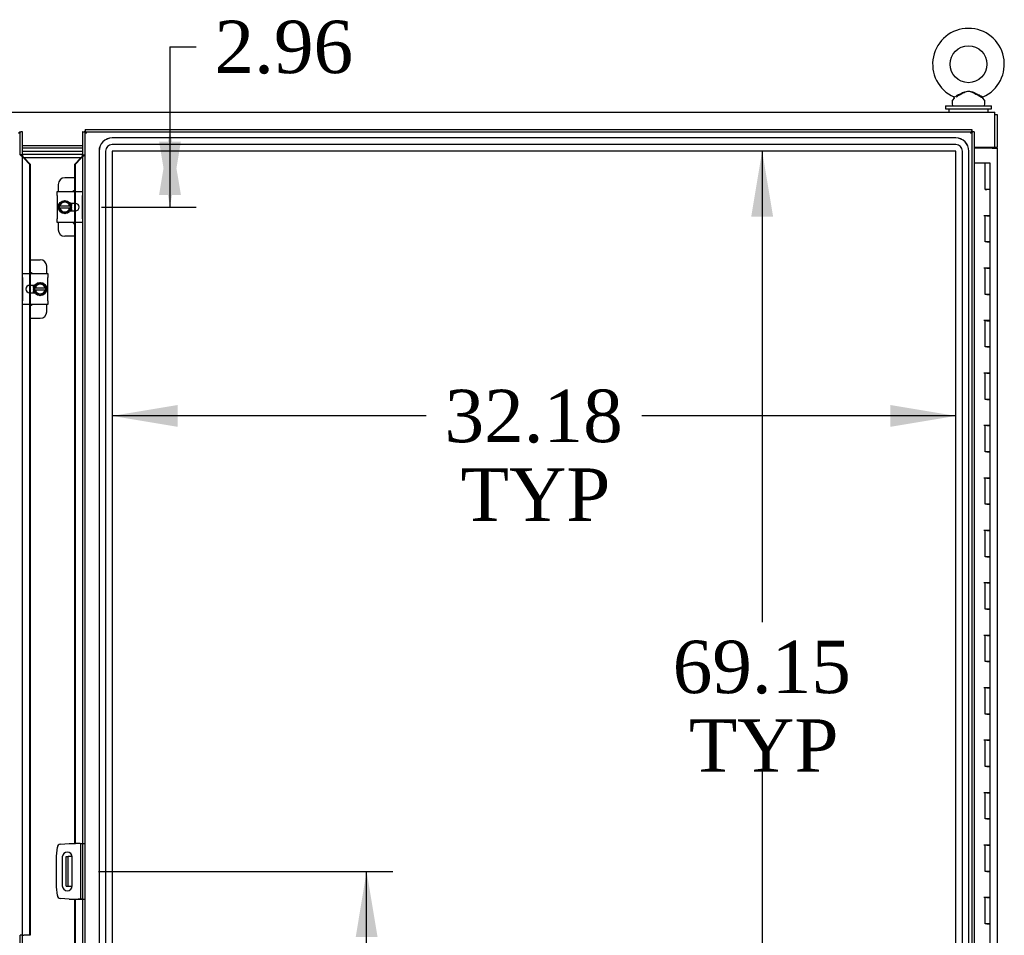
# Model space of a CAD drawing. Header units: inches. Extents: x 2 to 538, y -2 to 358.
# Tile 18 of 43: x 173 to 210, y 189 to 224. Entities that reach past the tile are written whole.
import ezdxf
from ezdxf.enums import TextEntityAlignment as Align
from ezdxf.lldxf.tags import DXFTag

# ---------------------------------------------------------------- set-up
doc = ezdxf.new("R2010")
doc.units = ezdxf.units.IN
doc.header["$MEASUREMENT"] = 0
for name, color, linetype in [('COM40153-2', 7, 'Continuous'), ('COM40565', 7, 'Continuous'), ('COM42667', 7, 'Continuous'), ('COM42780', 7, 'Continuous'), ('COM50780', 7, 'Continuous'), ('COM52167-7', 7, 'Continuous'), ('COM52168-7', 7, 'Continuous'), ('COM54746-68', 7, 'Continuous'), ('COM70096', 7, 'Continuous'), ('COM70099', 7, 'Continuous'), ('COM70108-3', 7, 'Continuous'), ('COM70219', 7, 'Continuous'), ('COM71159-5', 7, 'Continuous'), ('Default', 7, 'Continuous'), ('GSK86006', 7, 'Continuous'), ('SCC19011', 7, 'Continuous'), ('SCS00680', 7, 'Continuous'), ('SPR20265', 7, 'Continuous'), ('WAF25035', 7, 'Continuous'), ('WAF25362', 7, 'Continuous'), ('WAM254785', 7, 'Continuous')]:
    doc.layers.add(name, color=color, linetype=linetype)
doc.styles.add('SEACAD_Times_New_Roman', font='times.ttf')
tags = doc.linetypes.add('HIDDEN2', pattern=[0.1875, 0.125, -0.0625]).pattern_tags.tags
tags[6:7] = [DXFTag(74, 4), DXFTag(75, 0), DXFTag(340, '0'), DXFTag(46, 0.0), DXFTag(50, 0.0), DXFTag(44, 0.0), DXFTag(45, 0.0)]
tags[4:5] = [DXFTag(74, 4), DXFTag(75, 0), DXFTag(340, '0'), DXFTag(46, 0.0), DXFTag(50, 0.0), DXFTag(44, 0.0), DXFTag(45, 0.0)]
doc.dimstyles.new('HAMMOND_(STH_-_540x360)', dxfattribs={"dimtxt": 2, "dimasz": 2.5, "dimexe": 1, "dimexo": 1, "dimgap": 0.5, "dimtad": 0, "dimtih": 1, "dimtoh": 1, "dimzin": 0, "dimdsep": 46, "dimtxsty": 'SEACAD_Times_New_Roman', "dimblk1": '_SE_FILLED', "dimblk2": '_SE_FILLED', "dimsah": 1, "dimcen": 1, "dimadec": 0, "dimazin": 0, "dimtfac": 0.8, "dimtofl": 0, "dimtmove": 0, "dimatfit": 3, "dimfxl": 0, "dimtolj": 1, "dimtzin": 0, "dimarcsym": 0})

# ---------------------------------------------------------------- blocks, each defined once
blk = doc.blocks.new('DMBLK3712')
at = {"layer": 'Default', "linetype": 'Continuous'}
for points in [[(186.329, 188.708), (185.912, 191.208), (185.496, 188.708)], [(186.329, 151.414), (185.496, 151.414), (185.912, 148.914)]]:
    blk.add_hatch(color=7, dxfattribs=at).paths.add_polyline_path(points)
at = {"layer": 'Default', "color": 7, "linetype": 'Continuous'}
for p, q in [((175.681, 191.208), (186.912, 191.208)), ((185.912, 171.761), (185.912, 191.208)), ((185.912, 148.914), (185.912, 169.061))]:
    blk.add_line(p, q, dxfattribs=at)
at = {"layer": 'Default', "color": 7, "linetype": 'Continuous', "style": 'SEACAD_Times_New_Roman'}
blk.add_text('42.29', height=2, dxfattribs=at).set_placement((182.5, 171.061), align=Align.TOP_LEFT)
blk = doc.blocks.new('_SE_FILLED')
at = {"color": 0}
blk.add_line((0, 0), (-1, 0), dxfattribs=at)
blk.add_solid([(0, 0), (-1, -0.1665), (-1, 0.1665), (0, 0)], dxfattribs=at)
blk = doc.blocks.new('DMBLK3713')
at = {"layer": 'Default', "linetype": 'Continuous'}
for points in [[(170.988, 217.001), (171.822, 217.001), (171.405, 219.501)], [(170.988, 215.914), (171.405, 213.414), (171.822, 215.914)]]:
    blk.add_hatch(color=7, dxfattribs=at).paths.add_polyline_path(points)
at = {"layer": 'Default', "color": 7, "linetype": 'Continuous'}
for p, q in [((171.405, 222.175), (170.405, 222.175)), ((171.405, 222.175), (171.405, 213.414)), ((172.056, 213.414), (170.405, 213.414))]:
    blk.add_line(p, q, dxfattribs=at)
at = {"layer": 'Default', "color": 7, "linetype": 'Continuous', "style": 'SEACAD_Times_New_Roman'}
blk.add_text('6.09', height=2, dxfattribs=at).set_placement((164.397, 223.175), align=Align.TOP_LEFT)
blk = doc.blocks.new('DMBLK3714')
at = {"layer": 'Default', "linetype": 'Continuous'}
for points in [[(178.829, 217.001), (178.412, 219.501), (177.996, 217.001)], [(178.829, 219.039), (177.996, 219.039), (178.412, 216.539)]]:
    blk.add_hatch(color=7, dxfattribs=at).paths.add_polyline_path(points)
at = {"layer": 'Default', "color": 7, "linetype": 'Continuous'}
for p, q in [((178.412, 222.649), (179.412, 222.649)), ((178.412, 222.649), (178.412, 216.539)), ((175.806, 216.539), (179.412, 216.539))]:
    blk.add_line(p, q, dxfattribs=at)
at = {"layer": 'Default', "color": 7, "linetype": 'Continuous', "style": 'SEACAD_Times_New_Roman'}
blk.add_text('2.96', height=2, dxfattribs=at).set_placement((180.112, 223.649), align=Align.TOP_LEFT)
blk = doc.blocks.new('DMBLK3716')
at = {"layer": 'Default', "linetype": 'Continuous'}
for points in [[(200.583, 216.176), (201.416, 216.176), (200.999, 218.676)], [(200.583, 152.027), (200.999, 149.527), (201.416, 152.027)]]:
    blk.add_hatch(color=7, dxfattribs=at).paths.add_polyline_path(points)
at = {"layer": 'Default', "color": 7, "linetype": 'Continuous'}
for p, q in [((200.999, 218.676), (200.999, 200.707)), ((200.999, 195.007), (200.999, 149.527))]:
    blk.add_line(p, q, dxfattribs=at)
at = {"layer": 'Default', "color": 7, "linetype": 'Continuous', "style": 'SEACAD_Times_New_Roman'}
for s, p in [('69.15', (197.587, 200.007)), ('TYP', (198.203, 197.007))]:
    blk.add_text(s, height=2, dxfattribs=at).set_placement(p, align=Align.TOP_LEFT)
blk = doc.blocks.new('DMBLK3717')
at = {"layer": 'Default', "linetype": 'Continuous'}
for points in [[(178.706, 208.159), (178.706, 208.992), (176.206, 208.575)], [(205.886, 208.159), (208.386, 208.575), (205.886, 208.992)]]:
    blk.add_hatch(color=7, dxfattribs=at).paths.add_polyline_path(points)
at = {"layer": 'Default', "color": 7, "linetype": 'Continuous'}
for p, q in [((188.184, 208.575), (176.206, 208.575)), ((208.386, 208.575), (196.409, 208.575))]:
    blk.add_line(p, q, dxfattribs=at)
at = {"layer": 'Default', "color": 7, "linetype": 'Continuous', "style": 'SEACAD_Times_New_Roman'}
for s, p in [('32.18', (188.884, 209.575)), ('TYP', (189.5, 206.575))]:
    blk.add_text(s, height=2, dxfattribs=at).set_placement(p, align=Align.TOP_LEFT)

msp = doc.modelspace()

# ---------------------------------------------------------------- linework, layer by layer
at = {"layer": 'COM40153-2', "color": 7, "linetype": 'Continuous'}
for p, q in [((174.088, 191.794), (174.117, 192.128)), ((174.231, 192.241), (174.565, 192.271)), ((174.565, 192.271), (174.78, 192.271)), ((174.992, 192.271), (175.018, 192.271)), ((175.018, 190.146), (175.018, 192.271)), ((175.018, 192.271), (175.088, 192.271)), ((174.088, 190.623), (174.088, 191.794)), ((174.306, 191.758), (174.306, 190.658)), ((174.681, 190.658), (174.681, 191.758)), ((174.117, 190.289), (174.088, 190.623)), ((174.565, 190.146), (174.231, 190.175)), ((174.565, 190.146), (174.913, 190.146)), ((175.018, 190.146), (174.913, 190.146)), ((175.018, 190.146), (175.088, 190.146))]:
    msp.add_line(p, q, dxfattribs=at)
for centre, radius, start, end in [((174.241, 192.117), 0.125, 95, 175), ((174.494, 191.758), 0.188, 0, 180), ((174.494, 190.658), 0.188, 180, 0), ((174.241, 190.299), 0.125, 185, 265)]:
    msp.add_arc(centre, radius, start, end, dxfattribs=at)
at = {"layer": 'COM40565', "color": 7, "linetype": 'Continuous'}
msp.add_line((209.743, 218.819), (209.743, 218.789), dxfattribs=at)
at = {"layer": 'COM42667', "color": 7, "linetype": 'Continuous'}
for p, q in [((174.111, 216.985), (174.111, 217.128)), ((174.111, 217.128), (175.081, 217.128)), ((175.081, 217.128), (175.081, 216.985)), ((174.111, 216.985), (174.111, 216.094)), ((175.081, 216.094), (175.081, 216.985)), ((174.806, 216.68), (174.607, 216.68)), ((174.607, 216.399), (174.806, 216.399)), ((174.111, 215.951), (174.111, 216.094)), ((175.081, 215.951), (174.111, 215.951)), ((175.081, 216.094), (175.081, 215.951)), ((172.781, 213.86), (172.781, 214.003)), ((172.781, 214.003), (173.751, 214.003)), ((172.781, 213.86), (172.781, 212.969)), ((173.751, 214.003), (173.751, 213.86)), ((173.751, 212.969), (173.751, 213.86)), ((173.256, 213.555), (173.056, 213.555)), ((172.781, 212.826), (172.781, 212.969)), ((173.056, 213.274), (173.256, 213.274)), ((173.751, 212.969), (173.751, 212.826)), ((173.751, 212.826), (172.781, 212.826))]:
    msp.add_line(p, q, dxfattribs=at)
for centre, start, end in [((174.806, 216.539), 270, 90), ((173.056, 213.414), 90, 270)]:
    msp.add_arc(centre, 0.14, start, end, dxfattribs=at)
at = {"layer": 'COM42780', "color": 7, "linetype": 'Continuous'}
for p, q in [((174.778, 217.655), (174.4, 217.655)), ((174.15, 217.405), (174.15, 217.128)), ((174.65, 216.68), (174.65, 216.605)), ((174.65, 216.476), (174.65, 216.399)), ((174.15, 215.951), (174.15, 215.674)), ((174.778, 215.424), (174.4, 215.424)), ((173.084, 214.53), (173.462, 214.53)), ((173.712, 214.003), (173.712, 214.28)), ((173.212, 213.478), (173.212, 213.555)), ((173.212, 213.274), (173.212, 213.349)), ((173.712, 212.549), (173.712, 212.826)), ((173.084, 212.299), (173.462, 212.299))]:
    msp.add_line(p, q, dxfattribs=at)
for centre, start, end in [((174.4, 217.405), 90, 180), ((174.9, 216.968), 119.0977, 140.0676), ((174.9, 216.111), 219.9324, 240.9023), ((174.4, 215.674), 180, 270), ((173.462, 214.28), 0, 90), ((172.962, 213.843), 39.9324, 60.9023), ((172.962, 212.986), 299.0977, 320.0676), ((173.462, 212.549), 270, 0)]:
    msp.add_arc(centre, 0.25, start, end, dxfattribs=at)
at = {"layer": 'COM50780', "color": 7, "linetype": 'Continuous'}
for p, q in [((174.458, 191.77), (174.53, 191.77)), ((174.458, 190.645), (174.458, 191.77)), ((174.53, 190.645), (174.53, 191.77)), ((174.566, 191.77), (174.53, 191.77)), ((174.681, 191.77), (174.566, 191.77)), ((174.458, 190.645), (174.53, 190.645)), ((174.53, 190.645), (174.566, 190.645)), ((174.566, 190.645), (174.681, 190.645))]:
    msp.add_line(p, q, dxfattribs=at)
at = {"layer": 'COM52167-7', "color": 7, "linetype": 'Continuous'}
for p, q in [((175.088, 219.406), (175.081, 219.406)), ((175.081, 219.406), (175.081, 218.531)), ((175.088, 149.009), (175.088, 219.406)), ((175.088, 219.406), (175.144, 219.406)), ((175.183, 219.406), (175.144, 219.406)), ((175.183, 219.501), (208.993, 219.501)), ((175.183, 219.501), (175.183, 219.445)), ((175.183, 219.406), (175.183, 219.445)), ((175.231, 219.359), (175.183, 219.406)), ((175.23, 219.358), (175.231, 219.358)), ((175.231, 219.358), (175.231, 219.359)), ((175.231, 219.358), (175.231, 219.358)), ((175.231, 219.358), (175.231, 219.358)), ((208.945, 219.358), (208.993, 219.406)), ((208.945, 219.359), (208.945, 219.358)), ((208.945, 219.358), (208.945, 219.358)), ((208.945, 219.358), (208.945, 219.358)), ((208.945, 219.358), (208.945, 219.358)), ((208.993, 219.501), (208.993, 219.445)), ((208.993, 219.406), (208.993, 219.445)), ((208.993, 219.406), (209.032, 219.406)), ((209.088, 219.406), (209.032, 219.406)), ((209.088, 219.406), (209.088, 149.009)), ((174.778, 218.176), (175.003, 218.408)), ((175.027, 218.408), (174.803, 218.176)), ((175.027, 218.408), (175.003, 218.408)), ((174.778, 218.176), (174.803, 218.176)), ((174.778, 217.128), (174.778, 218.176)), ((174.803, 217.128), (174.803, 218.176)), ((174.778, 216.399), (174.778, 216.68)), ((174.803, 216.399), (174.803, 216.68)), ((174.778, 192.271), (174.778, 215.951)), ((174.803, 192.271), (174.803, 215.951)), ((174.78, 192.271), (174.803, 192.271)), ((174.992, 192.271), (174.803, 192.271)), ((174.778, 190.145), (174.803, 190.145)), ((174.778, 186.253), (174.778, 190.145)), ((174.803, 186.253), (174.803, 190.145)), ((174.803, 190.145), (175.027, 190.145)), ((175.081, 190.145), (175.027, 190.145)), ((175.081, 190.146), (175.081, 190.145))]:
    msp.add_line(p, q, dxfattribs=at)
at = {"layer": 'COM52167-7', "color": 7, "linetype": 'HIDDEN2'}
for p, q in [((175.162, 219.406), (175.162, 218.531)), ((175.183, 219.406), (208.993, 219.406)), ((175.183, 149.009), (175.183, 219.406)), ((208.993, 219.406), (208.993, 149.009)), ((175.049, 218.451), (175.066, 218.451)), ((175.081, 218.531), (175.162, 218.531)), ((174.778, 216.68), (174.778, 217.128)), ((174.803, 216.68), (174.803, 217.128)), ((174.778, 215.951), (174.778, 216.399)), ((174.803, 215.951), (174.803, 216.399)), ((175.076, 192.271), (175.081, 192.271)), ((175.081, 192.271), (175.081, 190.146)), ((175.088, 192.271), (175.162, 192.271)), ((175.162, 192.271), (175.162, 190.145)), ((175.081, 190.145), (175.162, 190.145))]:
    msp.add_line(p, q, dxfattribs=at)
at = {"layer": 'COM52167-7', "color": 7, "linetype": 'Continuous'}
for centre, radius, start, end in [((175.712, 220.336), 1.09, 238.5613, 243.7633), ((174.253, 218.877), 1.09, 26.2367, 31.4387), ((209.923, 218.877), 1.09, 148.5613, 153.7633), ((208.463, 220.336), 1.09, 296.2367, 301.4387), ((174.439, 218.738), 0.675, 330.7147, 342.1114)]:
    msp.add_arc(centre, radius, start, end, dxfattribs=at)
msp.add_open_spline([(175.039, 218.433), (175.027, 218.425), (175.015, 218.417), (175.003, 218.408)], degree=3, dxfattribs=at)
at = {"layer": 'COM52167-7', "color": 7, "linetype": 'HIDDEN2'}
msp.add_open_spline([(175.162, 218.531), (175.154, 218.521), (175.144, 218.511), (175.121, 218.49), (175.108, 218.48), (175.079, 218.46), (175.064, 218.449), (175.045, 218.437), (175.042, 218.435), (175.039, 218.433)], degree=3, knots=[0, 0, 0, 0, 0.25, 0.25, 0.5, 0.5, 0.75, 0.75, 0.7986747, 0.7986747, 0.7986747, 0.7986747], dxfattribs=at)
at = {"layer": 'COM52168-7', "color": 7, "linetype": 'Continuous'}
for p, q in [((172.632, 219.358), (172.68, 219.406)), ((172.68, 219.406), (172.719, 219.406)), ((172.775, 219.406), (172.719, 219.406)), ((172.775, 219.406), (172.775, 149.009)), ((172.782, 219.406), (172.775, 219.406)), ((172.782, 218.531), (172.782, 219.406)), ((172.835, 218.408), (173.059, 218.176)), ((172.835, 218.408), (172.86, 218.408)), ((173.084, 218.176), (172.86, 218.408)), ((173.059, 218.176), (173.059, 214.003)), ((173.084, 218.176), (173.059, 218.176)), ((173.084, 218.176), (173.084, 214.003)), ((173.059, 213.555), (173.059, 213.274)), ((173.084, 213.555), (173.084, 213.274)), ((173.059, 212.826), (173.059, 188.771)), ((173.084, 212.826), (173.084, 188.771)), ((172.782, 188.77), (172.782, 188.771)), ((172.782, 188.771), (172.835, 188.771)), ((173.059, 188.771), (172.835, 188.771)), ((173.084, 188.771), (173.059, 188.771))]:
    msp.add_line(p, q, dxfattribs=at)
at = {"layer": 'COM52168-7', "color": 7, "linetype": 'HIDDEN2'}
for p, q in [((172.7, 218.531), (172.7, 219.406)), ((172.782, 218.531), (172.7, 218.531)), ((172.797, 218.451), (172.814, 218.451)), ((173.059, 214.003), (173.059, 213.555)), ((173.084, 214.003), (173.084, 213.555)), ((173.059, 213.274), (173.059, 212.826)), ((173.084, 213.274), (173.084, 212.826)), ((172.782, 188.771), (172.7, 188.771)), ((172.7, 186.645), (172.7, 188.771))]:
    msp.add_line(p, q, dxfattribs=at)
at = {"layer": 'COM52168-7', "color": 7, "linetype": 'Continuous'}
for centre, radius, start, end in [((172.15, 220.336), 1.09, 296.2367, 301.4387), ((173.424, 218.738), 0.675, 197.8886, 209.2853)]:
    msp.add_arc(centre, radius, start, end, dxfattribs=at)
at = {"layer": 'COM52168-7', "color": 7, "linetype": 'HIDDEN2'}
msp.add_open_spline([(172.823, 218.433), (172.82, 218.435), (172.817, 218.437), (172.799, 218.449), (172.783, 218.46), (172.755, 218.48), (172.741, 218.49), (172.718, 218.511), (172.708, 218.521), (172.7, 218.531)], degree=3, knots=[0.2013253, 0.2013253, 0.2013253, 0.2013253, 0.25, 0.25, 0.5, 0.5, 0.75, 0.75, 1, 1, 1, 1], dxfattribs=at)
at = {"layer": 'COM52168-7', "color": 7, "linetype": 'Continuous'}
msp.add_open_spline([(172.86, 218.408), (172.848, 218.417), (172.835, 218.425), (172.823, 218.433)], degree=3, dxfattribs=at)
at = {"layer": 'COM54746-68', "color": 7, "linetype": 'Continuous'}
for p, q in [((209.505, 218.208), (209.088, 218.208)), ((209.505, 217.208), (209.505, 218.208)), ((209.69, 218.208), (209.505, 218.208)), ((209.69, 217.208), (209.69, 218.208)), ((209.505, 217.208), (209.573, 217.208)), ((209.69, 217.208), (209.505, 217.208)), ((209.523, 217.208), (209.523, 217.208)), ((209.69, 217.208), (209.573, 217.208)), ((209.623, 217.208), (209.623, 217.208)), ((209.69, 216.207), (209.69, 217.208)), ((209.69, 216.208), (209.456, 216.208)), ((209.573, 216.207), (209.505, 216.207)), ((209.505, 215.208), (209.505, 216.207)), ((209.573, 216.207), (209.69, 216.207)), ((209.69, 215.208), (209.69, 216.208)), ((209.573, 215.208), (209.505, 215.208)), ((209.573, 215.208), (209.69, 215.208)), ((209.69, 215.208), (209.573, 215.208)), ((209.69, 214.207), (209.69, 215.208)), ((209.69, 214.208), (209.456, 214.208)), ((209.573, 214.207), (209.505, 214.207)), ((209.505, 213.208), (209.505, 214.207)), ((209.573, 214.207), (209.69, 214.207)), ((209.69, 213.208), (209.69, 214.208)), ((209.573, 213.208), (209.505, 213.208)), ((209.573, 213.208), (209.69, 213.208)), ((209.69, 213.208), (209.573, 213.208)), ((209.69, 212.207), (209.69, 213.208)), ((209.69, 212.208), (209.456, 212.208)), ((209.573, 212.207), (209.505, 212.207)), ((209.505, 211.208), (209.505, 212.207)), ((209.573, 212.207), (209.69, 212.207)), ((209.69, 211.208), (209.69, 212.208)), ((209.573, 211.208), (209.505, 211.208)), ((209.573, 211.208), (209.69, 211.208)), ((209.69, 211.208), (209.573, 211.208)), ((209.69, 210.207), (209.69, 211.208)), ((209.69, 210.208), (209.456, 210.208)), ((209.573, 210.207), (209.505, 210.207)), ((209.505, 209.208), (209.505, 210.207)), ((209.573, 210.207), (209.69, 210.207)), ((209.69, 209.208), (209.69, 210.208)), ((209.573, 209.208), (209.505, 209.208)), ((209.573, 209.208), (209.69, 209.208)), ((209.69, 209.208), (209.573, 209.208)), ((209.69, 208.207), (209.69, 209.208)), ((209.69, 208.208), (209.456, 208.208)), ((209.573, 208.207), (209.505, 208.207)), ((209.505, 207.208), (209.505, 208.207)), ((209.573, 208.207), (209.69, 208.207)), ((209.69, 207.208), (209.69, 208.208)), ((209.573, 207.208), (209.505, 207.208)), ((209.573, 207.208), (209.69, 207.208)), ((209.69, 207.208), (209.573, 207.208)), ((209.69, 206.207), (209.69, 207.208)), ((209.69, 206.208), (209.456, 206.208)), ((209.573, 206.207), (209.505, 206.207)), ((209.505, 205.208), (209.505, 206.207)), ((209.573, 206.207), (209.69, 206.207)), ((209.69, 205.208), (209.69, 206.208)), ((209.573, 205.208), (209.505, 205.208)), ((209.573, 205.208), (209.69, 205.208)), ((209.69, 205.208), (209.573, 205.208)), ((209.69, 204.207), (209.69, 205.208)), ((209.69, 204.208), (209.456, 204.208)), ((209.573, 204.207), (209.505, 204.207)), ((209.505, 203.208), (209.505, 204.207)), ((209.573, 204.207), (209.69, 204.207)), ((209.69, 203.208), (209.69, 204.208)), ((209.573, 203.208), (209.505, 203.208)), ((209.573, 203.208), (209.69, 203.208)), ((209.69, 203.208), (209.573, 203.208)), ((209.69, 202.207), (209.69, 203.208)), ((209.69, 202.208), (209.456, 202.208)), ((209.573, 202.207), (209.505, 202.207)), ((209.505, 201.208), (209.505, 202.207)), ((209.573, 202.207), (209.69, 202.207)), ((209.69, 201.208), (209.69, 202.208)), ((209.573, 201.208), (209.505, 201.208)), ((209.573, 201.208), (209.69, 201.208)), ((209.69, 201.208), (209.573, 201.208)), ((209.69, 200.207), (209.69, 201.208)), ((209.69, 200.208), (209.456, 200.208)), ((209.573, 200.207), (209.505, 200.207)), ((209.505, 199.208), (209.505, 200.207)), ((209.573, 200.207), (209.69, 200.207)), ((209.69, 199.208), (209.69, 200.208)), ((209.573, 199.208), (209.505, 199.208)), ((209.573, 199.208), (209.69, 199.208)), ((209.69, 199.208), (209.573, 199.208)), ((209.69, 198.207), (209.69, 199.208)), ((209.69, 198.208), (209.456, 198.208)), ((209.573, 198.207), (209.505, 198.207)), ((209.505, 197.208), (209.505, 198.207)), ((209.573, 198.207), (209.69, 198.207)), ((209.69, 197.208), (209.69, 198.208)), ((209.573, 197.208), (209.505, 197.208)), ((209.573, 197.208), (209.69, 197.208)), ((209.69, 197.208), (209.573, 197.208)), ((209.69, 196.207), (209.69, 197.208)), ((209.69, 196.208), (209.456, 196.208)), ((209.573, 196.207), (209.505, 196.207)), ((209.505, 195.208), (209.505, 196.207)), ((209.573, 196.207), (209.69, 196.207)), ((209.69, 195.208), (209.69, 196.208)), ((209.573, 195.208), (209.505, 195.208)), ((209.573, 195.208), (209.69, 195.208)), ((209.69, 195.208), (209.573, 195.208)), ((209.69, 194.207), (209.69, 195.208)), ((209.69, 194.208), (209.456, 194.208)), ((209.573, 194.207), (209.505, 194.207)), ((209.505, 193.208), (209.505, 194.207)), ((209.573, 194.207), (209.69, 194.207)), ((209.69, 193.208), (209.69, 194.208)), ((209.573, 193.208), (209.505, 193.208)), ((209.573, 193.208), (209.69, 193.208)), ((209.69, 193.208), (209.573, 193.208)), ((209.69, 192.207), (209.69, 193.208)), ((209.69, 192.208), (209.456, 192.208)), ((209.573, 192.207), (209.505, 192.207)), ((209.505, 191.208), (209.505, 192.207)), ((209.573, 192.207), (209.69, 192.207)), ((209.69, 191.208), (209.69, 192.208)), ((209.573, 191.208), (209.505, 191.208)), ((209.573, 191.208), (209.69, 191.208)), ((209.69, 191.208), (209.573, 191.208)), ((209.69, 190.207), (209.69, 191.208)), ((209.69, 190.208), (209.456, 190.208)), ((209.573, 190.207), (209.505, 190.207)), ((209.505, 189.208), (209.505, 190.207)), ((209.573, 190.207), (209.69, 190.207)), ((209.69, 189.208), (209.69, 190.208)), ((209.573, 189.208), (209.505, 189.208)), ((209.573, 189.208), (209.69, 189.208)), ((209.69, 189.208), (209.573, 189.208)), ((209.69, 188.207), (209.69, 189.208))]:
    msp.add_line(p, q, dxfattribs=at)
at = {"layer": 'COM70096', "color": 7, "linetype": 'Continuous'}
for p, q in [((175.081, 218.789), (172.782, 218.789)), ((175.081, 218.664), (172.782, 218.664))]:
    msp.add_line(p, q, dxfattribs=at)
at = {"layer": 'COM70099', "color": 7, "linetype": 'Continuous'}
for p, q in [((175.081, 218.539), (172.782, 218.539)), ((175.011, 218.414), (172.851, 218.414))]:
    msp.add_line(p, q, dxfattribs=at)
at = {"layer": 'COM70108-3', "color": 7, "linetype": 'Continuous'}
for p, q in [((137.995, 220.164), (209.868, 220.164)), ((209.868, 220.021), (209.868, 220.164)), ((209.868, 218.819), (209.868, 220.021)), ((172.782, 218.884), (175.081, 218.884)), ((209.088, 218.819), (209.868, 218.819))]:
    msp.add_line(p, q, dxfattribs=at)
at = {"layer": 'COM70219', "color": 7, "linetype": 'HIDDEN2'}
for p, q in [((208.385, 219.175), (176.207, 219.175)), ((208.385, 219.174), (176.207, 219.174)), ((175.707, 218.675), (175.707, 149.528)), ((175.708, 218.675), (175.708, 149.528)), ((175.957, 218.675), (175.957, 149.528)), ((176.206, 218.675), (176.206, 149.528)), ((208.385, 218.925), (176.207, 218.925)), ((208.385, 218.676), (176.207, 218.676)), ((176.207, 218.675), (176.207, 149.528)), ((208.385, 218.675), (176.207, 218.675)), ((208.385, 149.528), (208.385, 218.675)), ((208.386, 149.528), (208.386, 218.675)), ((208.635, 149.528), (208.635, 218.675)), ((208.884, 149.528), (208.884, 218.675)), ((208.885, 149.528), (208.885, 218.675))]:
    msp.add_line(p, q, dxfattribs=at)
for centre, radius, start, end in [((176.207, 218.675), 0.5, 90, 180), ((176.207, 218.675), 0.499, 90, 180), ((208.385, 218.675), 0.5, 0, 90), ((208.385, 218.675), 0.499, 0, 90), ((176.207, 218.675), 0.25, 90, 180), ((176.207, 218.675), 0.001, 90, 180), ((208.385, 218.675), 0.25, 0, 90), ((208.385, 218.675), 0.001, 0, 90)]:
    msp.add_arc(centre, radius, start, end, dxfattribs=at)
at = {"layer": 'COM71159-5', "color": 7, "linetype": 'Continuous'}
for p, q in [((209.868, 220.069), (209.963, 220.069)), ((209.963, 220.069), (209.963, 218.819)), ((209.773, 218.789), (209.088, 218.789)), ((209.773, 218.789), (209.963, 218.789)), ((209.868, 218.819), (209.963, 218.819)), ((209.868, 218.789), (209.868, 218.819)), ((209.963, 218.789), (209.963, 218.819)), ((209.963, 218.789), (209.963, 149.414))]:
    msp.add_line(p, q, dxfattribs=at)
at = {"layer": 'GSK86006', "color": 7, "linetype": 'Continuous'}
for p, q in [((175.081, 218.664), (172.782, 218.664)), ((175.081, 218.539), (172.782, 218.539))]:
    msp.add_line(p, q, dxfattribs=at)
at = {"layer": 'SCC19011', "color": 7, "linetype": 'Continuous'}
for p, q in [((174.4, 216.78), (174.185, 216.648)), ((174.615, 216.648), (174.4, 216.78)), ((174.185, 216.648), (174.185, 216.573)), ((174.185, 216.573), (174.185, 216.505)), ((174.205, 216.573), (174.185, 216.573)), ((174.185, 216.505), (174.185, 216.43)), ((174.185, 216.505), (174.205, 216.505)), ((174.185, 216.43), (174.4, 216.298)), ((174.216, 216.573), (174.205, 216.573)), ((174.205, 216.505), (174.216, 216.505)), ((174.584, 216.573), (174.216, 216.573)), ((174.216, 216.505), (174.584, 216.505)), ((174.4, 216.298), (174.615, 216.43)), ((174.595, 216.573), (174.584, 216.573)), ((174.584, 216.505), (174.595, 216.505)), ((174.615, 216.573), (174.595, 216.573)), ((174.595, 216.505), (174.615, 216.505)), ((174.615, 216.573), (174.615, 216.648)), ((174.615, 216.505), (174.615, 216.573)), ((174.615, 216.43), (174.615, 216.505)), ((173.462, 213.655), (173.247, 213.523)), ((173.247, 213.523), (173.247, 213.448)), ((173.247, 213.448), (173.247, 213.38)), ((173.268, 213.448), (173.247, 213.448)), ((173.247, 213.38), (173.247, 213.305)), ((173.247, 213.38), (173.268, 213.38)), ((173.278, 213.448), (173.268, 213.448)), ((173.268, 213.38), (173.278, 213.38)), ((173.647, 213.448), (173.278, 213.448)), ((173.278, 213.38), (173.647, 213.38)), ((173.677, 213.523), (173.462, 213.655)), ((173.657, 213.448), (173.647, 213.448)), ((173.647, 213.38), (173.657, 213.38)), ((173.677, 213.448), (173.657, 213.448)), ((173.657, 213.38), (173.677, 213.38)), ((173.677, 213.448), (173.677, 213.523)), ((173.677, 213.38), (173.677, 213.448)), ((173.677, 213.305), (173.677, 213.38)), ((173.247, 213.305), (173.462, 213.173)), ((173.462, 213.173), (173.677, 213.305))]:
    msp.add_line(p, q, dxfattribs=at)
for centre, radius, start, end in [((174.4, 216.539), 0.187, 10.4474, 169.5526), ((174.4, 216.539), 0.187, 190.4474, 349.5526), ((173.462, 213.414), 0.188, 10.4474, 169.5526), ((173.462, 213.414), 0.187, 190.4474, 349.5526)]:
    msp.add_arc(centre, radius, start, end, dxfattribs=at)
at = {"layer": 'SCS00680', "color": 7, "linetype": 'Continuous'}
for p, q in [((208.243, 220.578), (208.243, 220.458)), ((208.322, 220.694), (208.257, 220.616)), ((209.479, 220.616), (209.413, 220.696)), ((209.493, 220.458), (209.493, 220.578)), ((209.18, 218.789), (209.18, 218.819))]:
    msp.add_line(p, q, dxfattribs=at)
msp.add_circle((208.868, 221.987), 0.704, dxfattribs=at)
for centre, radius, start, end in [((208.868, 221.987), 1.367, 294.0311, 246.0189), ((208.303, 220.578), 0.06, 140.3214, 180), ((208.303, 220.458), 0.06, 180, 270), ((208.297, 220.712), 0.03, 297.8916, 117.7028), ((209.433, 220.458), 0.06, 270, 0), ((209.433, 220.578), 0.06, 0, 39.6786)]:
    msp.add_arc(centre, radius, start, end, dxfattribs=at)
for points, knots in [([(209.415, 220.693), (209.415, 220.693), (209.397, 220.703), (209.35, 220.728), (209.329, 220.74), (209.285, 220.764), (209.26, 220.778), (209.183, 220.821), (209.128, 220.853), (209.041, 220.896), (209.011, 220.91), (208.95, 220.933), (208.918, 220.942), (208.854, 220.947), (208.821, 220.942), (208.758, 220.925), (208.728, 220.912), (208.64, 220.87), (208.585, 220.839), (208.478, 220.78), (208.428, 220.752), (208.389, 220.73)], [0.5685641, 0.5685641, 0.5685641, 0.5685641, 0.625, 0.625, 0.65625, 0.65625, 0.6875, 0.6875, 0.75, 0.75, 0.78125, 0.78125, 0.8125, 0.8125, 0.84375, 0.84375, 0.875, 0.875, 0.9375, 0.9375, 1, 1, 1, 1]), ([(208.415, 220.792), (208.447, 220.807), (208.483, 220.825), (208.574, 220.87), (208.631, 220.898), (208.72, 220.934), (208.75, 220.944), (208.812, 220.96), (208.845, 220.964), (208.94, 220.961), (209.003, 220.94), (209.12, 220.89), (209.178, 220.862), (209.284, 220.809), (209.333, 220.785), (209.404, 220.75), (209.426, 220.74), (209.426, 220.74)], [0.0189002, 0.0189002, 0.0189002, 0.0189002, 0.0625, 0.0625, 0.125, 0.125, 0.15625, 0.15625, 0.1875, 0.1875, 0.25, 0.25, 0.3125, 0.3125, 0.375, 0.375, 0.4345681, 0.4345681, 0.4345681, 0.4345681]), ([(208.31, 220.74), (208.31, 220.74), (208.31, 220.74), (208.312, 220.741), (208.338, 220.753), (208.377, 220.773)], [0.93364373, 0.93364373, 0.93364373, 0.93364373, 0.9375, 0.9375, 1, 1, 1, 1]), ([(208.341, 220.704), (208.33, 220.698), (208.323, 220.694), (208.321, 220.693), (208.32, 220.693), (208.321, 220.693)], [0.03202286, 0.03202286, 0.03202286, 0.03202286, 0.0625, 0.0625, 0.06830173, 0.06830173, 0.06830173, 0.06830173])]:
    msp.add_open_spline(points, degree=3, knots=knots, dxfattribs=at)
at = {"layer": 'SPR20265', "color": 7, "linetype": 'Continuous'}
for points, knots in [([(174.609, 216.399), (174.622, 216.418), (174.646, 216.467), (174.658, 216.552), (174.641, 216.627), (174.619, 216.668), (174.61, 216.68)], [0.76763775, 0.76763775, 0.76763775, 0.76763775, 0.77609447, 0.7867886, 0.79748537, 0.8029837, 0.8029837, 0.8029837, 0.8029837]), ([(174.618, 216.398), (174.624, 216.408), (174.645, 216.445), (174.667, 216.521), (174.655, 216.616), (174.63, 216.663), (174.618, 216.681)], [0.95813952, 0.95813952, 0.95813952, 0.95813952, 0.96205382, 0.97349008, 0.98619854, 0.99371488, 0.99371488, 0.99371488, 0.99371488]), ([(173.244, 213.555), (173.238, 213.546), (173.217, 213.508), (173.196, 213.432), (173.207, 213.338), (173.233, 213.29), (173.244, 213.273)], [0.95813952, 0.95813952, 0.95813952, 0.95813952, 0.96205382, 0.97349008, 0.98619854, 0.99371488, 0.99371488, 0.99371488, 0.99371488]), ([(173.254, 213.555), (173.24, 213.535), (173.216, 213.486), (173.205, 213.402), (173.222, 213.326), (173.244, 213.286), (173.252, 213.273)], [0.76763775, 0.76763775, 0.76763775, 0.76763775, 0.77609447, 0.7867886, 0.79748537, 0.8029837, 0.8029837, 0.8029837, 0.8029837])]:
    msp.add_open_spline(points, degree=3, knots=knots, dxfattribs=at)
at = {"layer": 'WAF25035', "color": 7, "linetype": 'Continuous'}
for centre in [(174.4, 216.539), (173.462, 213.414)]:
    msp.add_circle(centre, 0.25, dxfattribs=at)
at = {"layer": 'WAF25362', "color": 7, "linetype": 'Continuous'}
for p, q in [((207.993, 220.398), (209.743, 220.398)), ((207.993, 220.398), (207.993, 220.289)), ((207.993, 220.289), (209.743, 220.289)), ((209.743, 220.289), (209.743, 220.398))]:
    msp.add_line(p, q, dxfattribs=at)
at = {"layer": 'WAM254785', "color": 7, "linetype": 'Continuous'}
for p, q in [((208.118, 220.289), (208.118, 220.164)), ((209.618, 220.164), (209.618, 220.289))]:
    msp.add_line(p, q, dxfattribs=at)

# ---------------------------------------------------------------- dimensions: what is measured, and where the dimension line sits
at = {"layer": 'Default', "color": 7, "linetype": 'Continuous'}
for base, p1, p2, picture, middle in [((178.412, 216.539), (175.183, 219.501), (174.806, 216.539), 'DMBLK3714', (179.412, 222.649)), ((171.405, 213.414), (172.68, 219.501), (173.056, 213.414), 'DMBLK3713', (170.405, 222.175))]:
    dim = msp.add_linear_dim(base=base, p1=p1, p2=p2, angle=90, text='\\A1;<>', dimstyle='HAMMOND_(STH_-_540x360)', override={"dimtmove": 1}, dxfattribs=at)
    dim.commit()
    dim.dimension.update_dxf_attribs({"geometry": picture, "text_midpoint": middle, "dimtype": 160})
dim = msp.add_linear_dim(base=(176.206, 208.575), p1=(208.386, 218.675), p2=(176.206, 218.675), text='\\A1;<>\\PTYP', dimstyle='HAMMOND_(STH_-_540x360)', dxfattribs=at)
dim.commit()
dim.dimension.update_dxf_attribs({"geometry": 'DMBLK3717', "text_midpoint": (192.296, 208.575), "dimtype": 160})
for base, p1, p2, angle, text, picture, middle, dimtype in [((200.999, 218.676), (208.385, 218.676), (208.385, 149.527), 270, '\\A1;<>\\PTYP', 'DMBLK3716', (200.999, 199.007), 161), ((185.912, 191.208), (175.183, 148.914), (174.681, 191.208), 90, '\\A1;<>', 'DMBLK3712', (185.912, 170.061), 160)]:
    dim = msp.add_linear_dim(base=base, p1=p1, p2=p2, angle=angle, text=text, dimstyle='HAMMOND_(STH_-_540x360)', dxfattribs=at)
    dim.commit()
    dim.dimension.update_dxf_attribs({"geometry": picture, "text_midpoint": middle, "dimtype": dimtype})

doc.saveas('drawing.dxf')
